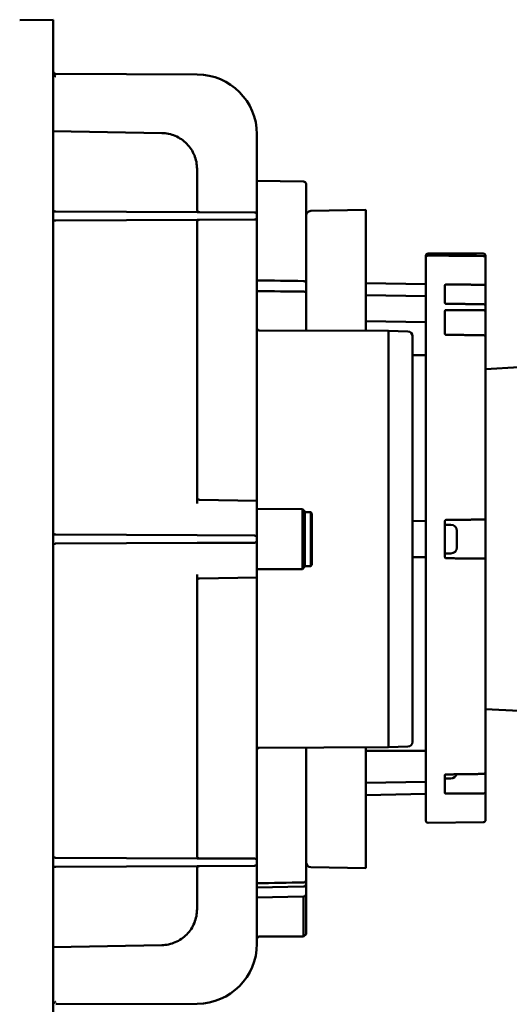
# Model space of a CAD drawing. Header units: millimetres. Extents: x 37 to 2483, y 37 to 1752.
# Tile 4 of 33: x 470 to 674, y 883 to 1295. Entities that reach past the tile are written whole.
import ezdxf

# ---------------------------------------------------------------- set-up
doc = ezdxf.new("R2010")
doc.units = ezdxf.units.MM
doc.header["$LTSCALE"] = 6
doc.layers.add('Dimension (ISO)', color=7, linetype='Continuous', lineweight=25)
doc.layers.add('Visible (ISO)', color=7, linetype='Continuous', lineweight=50)
doc.styles.add('Standard - 3_5', font='arial.ttf')
doc.dimstyles.new('Speck (DIN)', dxfattribs={"dimscale": 6, "dimtxt": 3.5, "dimasz": 2.5, "dimexe": 1.5, "dimexo": 0, "dimgap": 0.8, "dimtad": 1, "dimlfac": 0.03937, "dimrnd": 1e-08, "dimdsep": 46, "dimtxsty": 'Standard - 3_5', "dimcen": 0.09, "dimdle": 10, "dimclrd": 256, "dimclre": 256, "dimclrt": 256, "dimazin": 2, "dimtfac": 0.714286, "dimtmove": 0, "dimatfit": 3, "dimfxl": 1, "dimtolj": 1, "dimlwd": -1, "dimlwe": -1, "dimarcsym": 0})

# ---------------------------------------------------------------- blocks, each defined once
blk = doc.blocks.new('*D8')
at = {"layer": 'Defpoints', "color": 0, "transparency": 16777216}
for p in [(881.63, 1077.75), (213.13, 883.25), (881.63, 669.77)]:
    blk.add_point(p, dxfattribs=at)
at = {"layer": 'Dimension (ISO)', "transparency": 16777216}
for p, q in [((881.63, 1077.75), (881.63, 660.77)), ((213.13, 883.25), (213.13, 660.77)), ((228.13, 669.77), (866.63, 669.77))]:
    blk.add_line(p, q, dxfattribs=at)
for points in [[(228.13, 672.27), (228.13, 667.27), (213.13, 669.77)], [(866.63, 672.27), (866.63, 667.27), (881.63, 669.77)]]:
    blk.add_solid(points, dxfattribs=at)
at = {"layer": 'Dimension (ISO)', "transparency": 16777216, "insert": (515.14, 696.03), "char_height": 21, "attachment_point": 1, "style": 'Standard - 3_5'}
blk.add_mtext('\\A1;\\fArial|b0|i0;26.32"', dxfattribs=at)

msp = doc.modelspace()

# ---------------------------------------------------------------- linework, layer by layer
at = {"layer": 'Visible (ISO)'}
for p, q in [((469.596, 1294.505), (483.63, 1294.75)), ((483.63, 1294.75), (483.63, 1233.25)), ((484.626, 1272.116), (483.63, 1272.12)), ((543.74, 1271.858), (484.626, 1272.116)), ((483.63, 1248.192), (528.892, 1247.402)), ((568.63, 1224.786), (568.63, 1246.858)), ((483.63, 922.25), (483.63, 1233.25)), ((543.63, 1215.354), (543.63, 1232.404)), ((588.148, 1227.13), (568.63, 1227.47)), ((589.13, 1226.13), (589.13, 1184.678)), ((568.63, 1224.786), (568.63, 1213.254)), ((543.74, 1214.358), (484.626, 1214.616)), ((543.74, 1214.358), (567.635, 1214.254)), ((591.096, 1214.847), (614.13, 1215.25)), ((614.13, 1215.25), (614.13, 1164.779)), ((484.626, 1210.883), (543.74, 1211.141)), ((543.63, 1092.569), (543.63, 1210.145)), ((567.635, 1211.245), (543.74, 1211.141)), ((568.63, 1212.245), (568.63, 1213.254)), ((568.63, 1212.245), (568.63, 1200.713)), ((568.63, 1093.75), (568.63, 1200.713)), ((639.13, 1195.23), (639.13, 1196.031)), ((639.13, 960.258), (639.13, 1195.23)), ((663.13, 1197.031), (640.13, 1197.031)), ((664.13, 1196.031), (664.13, 1195.027)), ((664.13, 1195.027), (664.13, 1183.166)), ((589.13, 1184.678), (589.13, 1180.623)), ((589.13, 1180.623), (589.13, 1164.857)), ((639.13, 1184.25), (614.13, 1184.686)), ((647.13, 1183.858), (647.13, 1176.356)), ((664.13, 1183.166), (664.13, 1175.801)), ((639.13, 1179.213), (614.13, 1179.65)), ((647.13, 1173.114), (647.13, 1163.466)), ((664.13, 1175.801), (664.13, 1174.992)), ((664.13, 1174.992), (664.13, 1172.629)), ((664.13, 1172.629), (664.13, 1166.113)), ((639.13, 1168.365), (614.13, 1168.802)), ((623.63, 1164.75), (569.597, 1164.918)), ((623.63, 1164.75), (623.63, 990.75)), ((631.7, 1164.468), (623.63, 1164.75)), ((664.13, 1166.113), (664.13, 1162.134)), ((633.63, 1162.469), (633.63, 993.03)), ((664.13, 1162.134), (664.13, 1085.924)), ((678.13, 1149.536), (664.13, 1148.802)), ((568.63, 1093.75), (544.613, 1094.169)), ((568.63, 1093.75), (568.63, 1079.845)), ((587.63, 1090.267), (568.63, 1090.35)), ((587.63, 1065.232), (587.63, 1090.267)), ((588.63, 1089.262), (587.63, 1090.267)), ((588.63, 1089.262), (588.63, 1066.237)), ((591.13, 1089), (588.63, 1089)), ((591.13, 1066.5), (591.13, 1089)), ((591.63, 1088.5), (591.13, 1089)), ((591.63, 1088.5), (591.63, 1067)), ((639.13, 1085.25), (633.63, 1085.346)), ((647.13, 1085.252), (647.13, 1070.248)), ((647.13, 1083.75), (649.63, 1083.75)), ((663.139, 1085.914), (664.13, 1085.924)), ((664.13, 1085.924), (664.13, 1069.575)), ((543.74, 1079.358), (484.626, 1079.616)), ((543.74, 1079.358), (567.635, 1079.254)), ((568.63, 1078.254), (568.63, 1079.845)), ((568.63, 1077.245), (568.63, 1078.254)), ((652.13, 1081.25), (652.13, 1074.25)), ((484.626, 1075.883), (543.74, 1076.141)), ((567.635, 1076.245), (543.74, 1076.141)), ((568.63, 1075.654), (568.63, 1077.245)), ((568.63, 1075.654), (568.63, 1061.75)), ((639.13, 1070.25), (633.63, 1070.154)), ((647.13, 1071.75), (649.63, 1071.75)), ((664.13, 1069.575), (663.139, 1069.585)), ((664.13, 1069.575), (664.13, 980.507)), ((588.63, 1066.237), (587.63, 1065.232)), ((591.13, 1066.5), (588.63, 1066.5)), ((591.63, 1067), (591.13, 1066.5)), ((543.63, 945.354), (543.63, 1062.93)), ((568.63, 1061.75), (544.613, 1061.33)), ((587.63, 1065.232), (568.63, 1065.15)), ((568.63, 954.786), (568.63, 1061.75)), ((664.13, 1006.697), (678.13, 1005.963)), ((623.63, 990.75), (569.597, 990.581)), ((589.13, 990.642), (589.13, 935.194)), ((614.13, 990.72), (614.13, 940.25)), ((631.7, 991.031), (623.63, 990.75)), ((647.13, 979.143), (647.13, 971.641)), ((664.13, 980.507), (664.13, 979.698)), ((664.13, 979.698), (664.13, 972.333)), ((639.13, 976.286), (614.13, 975.849)), ((647.13, 977.786), (649.63, 977.786)), ((639.13, 971.25), (614.13, 970.813)), ((664.13, 972.333), (664.13, 960.459)), ((663.139, 959.459), (640.139, 959.258)), ((568.63, 954.786), (568.63, 943.254)), ((543.74, 944.358), (484.626, 944.616)), ((543.74, 944.358), (567.635, 944.254)), ((568.63, 942.245), (568.63, 943.254)), ((568.63, 942.245), (568.63, 930.713)), ((484.626, 940.883), (543.74, 941.141)), ((543.63, 923.095), (543.63, 940.145)), ((567.635, 941.245), (543.74, 941.141)), ((591.096, 940.652), (614.13, 940.25)), ((589.13, 935.194), (589.13, 933.588)), ((588.148, 932.588), (568.63, 932.247)), ((568.63, 908.641), (568.63, 930.713)), ((589.13, 933.588), (589.13, 929.369)), ((588.148, 928.369), (568.63, 928.029)), ((588.13, 911.744), (588.13, 928.369)), ((589.13, 929.369), (589.13, 912.75)), ((483.63, 922.25), (483.63, 860.75)), ((588.13, 911.744), (569.625, 911.647)), ((589.13, 912.75), (588.13, 911.744)), ((528.892, 908.097), (483.63, 907.307)), ((484.626, 883.383), (543.74, 883.641))]:
    msp.add_line(p, q, dxfattribs=at)
for centre, radius, start, end in [((484.63, 1273.116), 1, 180, 269.75), ((543.63, 1246.858), 25, 0, 89.75), ((588.13, 1226.13), 1, 0, 89), ((484.63, 1215.616), 1, 260.23845, 269.75), ((544.63, 1215.354), 1, 180, 269.75), ((567.63, 1213.254), 1, 0, 89.75), ((591.13, 1212.848), 2, 91, 180), ((484.63, 1209.883), 1, 90.25, 99.76155), ((544.63, 1210.145), 1, 90.25, 180), ((567.63, 1212.245), 1, 270.25, 0), ((640.13, 1196.031), 1, 90, 180), ((663.13, 1196.031), 1, 0, 90), ((569.6, 1165.888), 0.97, 180, 269.82095), ((631.63, 1162.469), 2, 0, 88), ((544.63, 1095.169), 1, 180, 269), ((649.63, 1081.25), 2.5, 0, 90), ((484.63, 1080.616), 1, 260.23845, 269.75), ((567.63, 1078.254), 1, 0, 89.75), ((484.63, 1074.883), 1, 90.25, 99.76155), ((567.63, 1077.245), 1, 270.25, 0), ((649.63, 1074.25), 2.5, 270, 0), ((544.63, 1060.33), 1, 91, 180), ((631.63, 993.03), 2, 272, 0), ((569.6, 989.611), 0.97, 90.17905, 180), ((649.63, 980.286), 2.5, 270, 341.29), ((640.13, 960.258), 1, 180, 270.5), ((663.13, 960.459), 1, 270.5, 0), ((484.63, 945.616), 1, 260.23845, 269.75), ((544.63, 945.354), 1, 180, 269.75), ((567.63, 943.254), 1, 0, 89.75), ((567.63, 942.245), 1, 270.25, 0), ((591.13, 942.651), 2, 180, 269), ((484.63, 939.883), 1, 90.25, 99.76155), ((544.63, 940.145), 1, 90.25, 180), ((588.13, 933.588), 1, 271, 0), ((588.13, 929.369), 1, 271, 0), ((569.63, 910.647), 1, 90.3, 180), ((543.63, 908.641), 25, 270.25, 0)]:
    msp.add_arc(centre, radius, start, end, dxfattribs=at)
for centre, major_axis, start_param, end_param in [((484.63, 1270.955), (-1, 0.983), 1.4025688, 1.5685766), ((484.63, 884.544), (-1, -0.983), 4.7146087, 4.8806165)]:
    msp.add_ellipse(centre, major_axis=major_axis, ratio=0.0021813, start_param=start_param, end_param=end_param, dxfattribs=at)
for points, knots in [([(483.63, 1271.704), (483.711, 1271.655), (483.802, 1271.597), (484.153, 1271.361), (484.378, 1271.199), (484.461, 1271.118)], [0.149592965, 0.149592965, 0.149592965, 0.149592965, 0.166839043, 0.166839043, 0.210384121, 0.210384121, 0.210384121, 0.210384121]), ([(528.892, 1247.402), (530.834, 1247.368), (532.768, 1246.953), (536.336, 1245.42), (537.968, 1244.303), (540.69, 1241.533), (541.778, 1239.881), (543.249, 1236.287), (543.63, 1234.346), (543.63, 1232.404)], [0, 0, 0, 0, 0.3885912, 0.3885912, 0.7771823, 0.7771823, 1.1657735, 1.1657735, 1.5543646, 1.5543646, 1.5543646, 1.5543646]), ([(484.461, 1214.631), (484.425, 1214.637), (484.369, 1214.647), (484.121, 1214.707), (483.885, 1214.795), (483.653, 1214.962), (483.641, 1214.97), (483.63, 1214.978)], [0, 0, 0, 0, 0.015115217, 0.015115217, 0.057031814, 0.057031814, 0.059180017, 0.059180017, 0.059180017, 0.059180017]), ([(483.63, 1210.521), (483.711, 1210.582), (483.802, 1210.639), (484.153, 1210.816), (484.378, 1210.854), (484.461, 1210.869)], [0.149592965, 0.149592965, 0.149592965, 0.149592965, 0.166839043, 0.166839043, 0.210384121, 0.210384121, 0.210384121, 0.210384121]), ([(640.13, 1196.223), (640.008, 1196.223), (639.888, 1196.201), (639.658, 1196.114), (639.553, 1196.049), (639.365, 1195.882), (639.288, 1195.779), (639.199, 1195.599), (639.174, 1195.528), (639.139, 1195.383), (639.131, 1195.308), (639.13, 1195.233), (639.13, 1195.231), (639.13, 1195.23)], [-0.16465549, -0.16465549, -0.16465549, -0.16465549, -0.12792684, -0.12792684, -0.09002875, -0.09002875, -0.04943244, -0.04943244, -0.02494267, -0.02494267, 0, 0, 0.00049837, 0.00049837, 0.00049837, 0.00049837]), ([(664.13, 1195.027), (664.13, 1195.029), (664.13, 1195.03), (664.13, 1195.108), (664.121, 1195.185), (664.084, 1195.334), (664.058, 1195.407), (663.965, 1195.587), (663.887, 1195.688), (663.7, 1195.851), (663.595, 1195.914), (663.371, 1195.996), (663.256, 1196.018), (663.139, 1196.019)], [-0.33446509, -0.33446509, -0.33446509, -0.33446509, -0.33395062, -0.33395062, -0.3074312, -0.3074312, -0.28155848, -0.28155848, -0.24061809, -0.24061809, -0.20307275, -0.20307275, -0.16785192, -0.16785192, -0.16785192, -0.16785192]), ([(589.13, 1184.678), (589.13, 1184.68), (589.13, 1184.681), (589.13, 1184.743), (589.123, 1184.802), (589.094, 1184.92), (589.073, 1184.977), (588.992, 1185.135), (588.917, 1185.228), (588.731, 1185.383), (588.622, 1185.444), (588.39, 1185.524), (588.27, 1185.545), (588.148, 1185.547)], [-0.31820925, -0.31820925, -0.31820925, -0.31820925, -0.31772983, -0.31772983, -0.29660701, -0.29660701, -0.27553553, -0.27553553, -0.23595861, -0.23595861, -0.19721389, -0.19721389, -0.16061253, -0.16061253, -0.16061253, -0.16061253]), ([(588.148, 1181.162), (588.276, 1181.161), (588.402, 1181.146), (588.638, 1181.092), (588.745, 1181.053), (588.928, 1180.954), (589.001, 1180.895), (589.103, 1180.766), (589.13, 1180.696), (589.13, 1180.624), (589.13, 1180.624), (589.13, 1180.623)], [-0.15721604, -0.15721604, -0.15721604, -0.15721604, -0.1188565, -0.1188565, -0.08007584, -0.08007584, -0.0404505, -0.0404505, 0, 0, 0.00047942, 0.00047942, 0.00047942, 0.00047942]), ([(647.625, 1184.076), (647.564, 1184.076), (647.499, 1184.071), (647.378, 1184.05), (647.321, 1184.033), (647.233, 1183.995), (647.194, 1183.97), (647.143, 1183.916), (647.13, 1183.886), (647.13, 1183.858), (647.13, 1183.858), (647.13, 1183.858)], [0.000552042, 0.000552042, 0.000552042, 0.000552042, 0.018847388, 0.018847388, 0.037694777, 0.037694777, 0.056564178, 0.056564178, 0.075433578, 0.075433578, 0.075461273, 0.075461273, 0.075461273, 0.075461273]), ([(663.139, 1184.03), (663.261, 1184.03), (663.402, 1184.005), (663.627, 1183.925), (663.75, 1183.855), (663.925, 1183.704), (664.007, 1183.597), (664.102, 1183.4), (664.13, 1183.274), (664.13, 1183.166)], [0.00086915, 0.00086915, 0.00086915, 0.00086915, 0.03699982, 0.03699982, 0.07405754, 0.07405754, 0.11116938, 0.11116938, 0.14831308, 0.14831308, 0.14831308, 0.14831308]), ([(647.13, 1176.356), (647.13, 1176.356), (647.13, 1176.356), (647.13, 1176.321), (647.143, 1176.284), (647.194, 1176.215), (647.233, 1176.183), (647.321, 1176.133), (647.378, 1176.111), (647.499, 1176.082), (647.564, 1176.075), (647.625, 1176.074)], [0.226197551, 0.226197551, 0.226197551, 0.226197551, 0.226225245, 0.226225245, 0.245094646, 0.245094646, 0.263964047, 0.263964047, 0.282811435, 0.282811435, 0.301106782, 0.301106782, 0.301106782, 0.301106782]), ([(647.626, 1173.407), (647.564, 1173.407), (647.499, 1173.4), (647.378, 1173.371), (647.321, 1173.349), (647.233, 1173.297), (647.194, 1173.264), (647.143, 1173.191), (647.13, 1173.151), (647.13, 1173.114), (647.13, 1173.114), (647.13, 1173.114)], [0.000508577, 0.000508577, 0.000508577, 0.000508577, 0.018847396, 0.018847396, 0.037694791, 0.037694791, 0.056564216, 0.056564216, 0.07543364, 0.07543364, 0.075461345, 0.075461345, 0.075461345, 0.075461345]), ([(664.13, 1174.992), (664.13, 1175.099), (664.102, 1175.225), (664.007, 1175.424), (663.925, 1175.531), (663.75, 1175.684), (663.627, 1175.756), (663.402, 1175.838), (663.261, 1175.864), (663.139, 1175.866)], [0.44480869, 0.44480869, 0.44480869, 0.44480869, 0.48195239, 0.48195239, 0.51906423, 0.51906423, 0.55612195, 0.55612195, 0.59225262, 0.59225262, 0.59225262, 0.59225262]), ([(663.139, 1173.391), (663.261, 1173.391), (663.402, 1173.369), (663.627, 1173.299), (663.75, 1173.237), (663.925, 1173.104), (664.007, 1173.01), (664.102, 1172.835), (664.13, 1172.723), (664.13, 1172.629)], [0.00086914, 0.00086914, 0.00086914, 0.00086914, 0.03699934, 0.03699934, 0.07405547, 0.07405547, 0.11116574, 0.11116574, 0.14830909, 0.14830909, 0.14830909, 0.14830909]), ([(647.13, 1163.466), (647.13, 1163.466), (647.13, 1163.466), (647.13, 1163.422), (647.143, 1163.376), (647.194, 1163.29), (647.233, 1163.251), (647.321, 1163.189), (647.378, 1163.162), (647.499, 1163.126), (647.564, 1163.117), (647.626, 1163.116)], [0.226197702, 0.226197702, 0.226197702, 0.226197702, 0.226225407, 0.226225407, 0.245094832, 0.245094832, 0.263964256, 0.263964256, 0.282811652, 0.282811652, 0.301150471, 0.301150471, 0.301150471, 0.301150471]), ([(664.13, 1162.134), (664.13, 1162.229), (664.102, 1162.341), (664.007, 1162.517), (663.925, 1162.612), (663.75, 1162.747), (663.627, 1162.811), (663.402, 1162.884), (663.261, 1162.907), (663.139, 1162.909)], [0.44480817, 0.44480817, 0.44480817, 0.44480817, 0.48195151, 0.48195151, 0.51906179, 0.51906179, 0.55611791, 0.55611791, 0.59224811, 0.59224811, 0.59224811, 0.59224811]), ([(647.625, 1085.752), (647.564, 1085.751), (647.499, 1085.738), (647.378, 1085.688), (647.321, 1085.65), (647.233, 1085.561), (647.194, 1085.505), (647.143, 1085.382), (647.13, 1085.315), (647.13, 1085.252), (647.13, 1085.252), (647.13, 1085.252)], [0.000552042, 0.000552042, 0.000552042, 0.000552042, 0.018847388, 0.018847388, 0.037694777, 0.037694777, 0.056564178, 0.056564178, 0.075433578, 0.075433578, 0.075461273, 0.075461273, 0.075461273, 0.075461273]), ([(484.461, 1079.631), (484.425, 1079.637), (484.369, 1079.647), (484.121, 1079.707), (483.885, 1079.795), (483.653, 1079.962), (483.641, 1079.97), (483.63, 1079.978)], [0, 0, 0, 0, 0.015115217, 0.015115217, 0.057031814, 0.057031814, 0.059180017, 0.059180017, 0.059180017, 0.059180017]), ([(483.63, 1075.521), (483.711, 1075.582), (483.802, 1075.639), (484.153, 1075.816), (484.378, 1075.854), (484.461, 1075.869)], [0.149592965, 0.149592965, 0.149592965, 0.149592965, 0.166839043, 0.166839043, 0.210384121, 0.210384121, 0.210384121, 0.210384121]), ([(647.13, 1070.248), (647.13, 1070.247), (647.13, 1070.247), (647.13, 1070.184), (647.143, 1070.118), (647.194, 1069.994), (647.233, 1069.938), (647.321, 1069.849), (647.378, 1069.811), (647.499, 1069.761), (647.564, 1069.748), (647.625, 1069.748)], [0.226197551, 0.226197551, 0.226197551, 0.226197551, 0.226225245, 0.226225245, 0.245094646, 0.245094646, 0.263964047, 0.263964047, 0.282811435, 0.282811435, 0.301106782, 0.301106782, 0.301106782, 0.301106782]), ([(647.625, 979.425), (647.564, 979.424), (647.499, 979.417), (647.378, 979.388), (647.321, 979.366), (647.233, 979.316), (647.194, 979.284), (647.143, 979.215), (647.13, 979.178), (647.13, 979.143), (647.13, 979.143), (647.13, 979.143)], [0.000552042, 0.000552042, 0.000552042, 0.000552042, 0.018847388, 0.018847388, 0.037694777, 0.037694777, 0.056564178, 0.056564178, 0.075433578, 0.075433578, 0.075461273, 0.075461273, 0.075461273, 0.075461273]), ([(663.139, 979.633), (663.261, 979.635), (663.402, 979.661), (663.627, 979.743), (663.75, 979.815), (663.925, 979.968), (664.007, 980.075), (664.102, 980.274), (664.13, 980.4), (664.13, 980.507)], [0.59399092, 0.59399092, 0.59399092, 0.59399092, 0.63012159, 0.63012159, 0.66717931, 0.66717931, 0.70429114, 0.70429114, 0.74143485, 0.74143485, 0.74143485, 0.74143485]), ([(647.13, 971.641), (647.13, 971.641), (647.13, 971.641), (647.13, 971.613), (647.143, 971.583), (647.194, 971.529), (647.233, 971.504), (647.321, 971.466), (647.378, 971.449), (647.499, 971.428), (647.564, 971.423), (647.625, 971.423)], [0.226197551, 0.226197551, 0.226197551, 0.226197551, 0.226225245, 0.226225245, 0.245094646, 0.245094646, 0.263964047, 0.263964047, 0.282811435, 0.282811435, 0.301106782, 0.301106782, 0.301106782, 0.301106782]), ([(664.13, 972.333), (664.13, 972.225), (664.102, 972.099), (664.007, 971.902), (663.925, 971.795), (663.75, 971.644), (663.627, 971.574), (663.402, 971.494), (663.261, 971.469), (663.139, 971.469)], [0.44480869, 0.44480869, 0.44480869, 0.44480869, 0.48195239, 0.48195239, 0.51906423, 0.51906423, 0.55612195, 0.55612195, 0.59225262, 0.59225262, 0.59225262, 0.59225262]), ([(484.461, 944.631), (484.425, 944.637), (484.369, 944.647), (484.121, 944.707), (483.885, 944.795), (483.653, 944.962), (483.641, 944.97), (483.63, 944.978)], [0, 0, 0, 0, 0.015115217, 0.015115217, 0.057031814, 0.057031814, 0.059180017, 0.059180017, 0.059180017, 0.059180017]), ([(483.63, 940.521), (483.711, 940.582), (483.802, 940.639), (484.153, 940.816), (484.378, 940.854), (484.461, 940.869)], [0.149592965, 0.149592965, 0.149592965, 0.149592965, 0.166839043, 0.166839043, 0.210384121, 0.210384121, 0.210384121, 0.210384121]), ([(589.13, 935.194), (589.13, 935.193), (589.13, 935.191), (589.13, 935.128), (589.123, 935.067), (589.094, 934.945), (589.073, 934.886), (588.992, 934.723), (588.917, 934.626), (588.731, 934.465), (588.622, 934.401), (588.39, 934.317), (588.27, 934.295), (588.148, 934.293)], [-0.31820925, -0.31820925, -0.31820925, -0.31820925, -0.31772983, -0.31772983, -0.29660701, -0.29660701, -0.27553553, -0.27553553, -0.23595861, -0.23595861, -0.19721389, -0.19721389, -0.16061253, -0.16061253, -0.16061253, -0.16061253]), ([(543.63, 923.095), (543.63, 921.153), (543.249, 919.212), (541.778, 915.618), (540.69, 913.966), (537.968, 911.196), (536.336, 910.079), (532.768, 908.546), (530.834, 908.131), (528.892, 908.097)], [0, 0, 0, 0, 0.3885912, 0.3885912, 0.7771823, 0.7771823, 1.1657735, 1.1657735, 1.5543646, 1.5543646, 1.5543646, 1.5543646]), ([(484.461, 884.382), (484.425, 884.346), (484.369, 884.302), (484.121, 884.116), (483.885, 883.953), (483.653, 883.808), (483.641, 883.801), (483.63, 883.795)], [0, 0, 0, 0, 0.015115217, 0.015115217, 0.057031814, 0.057031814, 0.059180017, 0.059180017, 0.059180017, 0.059180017])]:
    msp.add_open_spline(points, degree=3, knots=knots, dxfattribs=at)
for points in [[(640.139, 1196.223), (640.136, 1196.223), (640.133, 1196.223), (640.13, 1196.223)], [(663.13, 1196.019), (655.583, 1196.086), (647.686, 1196.156), (640.139, 1196.223)], [(663.13, 1196.019), (663.133, 1196.019), (663.136, 1196.019), (663.139, 1196.019)], [(588.148, 1185.547), (581.753, 1185.643), (575.163, 1185.742), (568.63, 1185.841)], [(588.148, 1181.162), (581.753, 1181.223), (575.163, 1181.285), (568.63, 1181.348)], [(639.13, 1154.548), (637.315, 1154.543), (635.48, 1154.538), (633.63, 1154.534)], [(614.13, 989.241), (622.561, 989.266), (631.044, 989.288), (639.13, 989.305)], [(588.148, 934.293), (581.753, 934.192), (575.163, 934.088), (568.63, 933.985)]]:
    msp.add_open_spline(points, degree=3, dxfattribs=at)
for points, weights in [([(647.625, 1184.076), (655.387, 1184.053), (663.139, 1184.03)], [0.99999999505, 0.99999991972, 0.999999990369]), ([(663.139, 1175.866), (655.387, 1175.97), (647.625, 1176.074)], [0.999999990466, 0.99999992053, 0.9999999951]), ([(647.626, 1173.407), (655.387, 1173.399), (663.139, 1173.391)], [0.99642218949, 0.996419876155, 0.996417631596]), ([(663.139, 1162.909), (655.387, 1163.012), (647.626, 1163.116)], [0.996417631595, 0.996419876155, 0.996422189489]), ([(647.625, 1085.752), (655.387, 1085.833), (663.139, 1085.914)], [0.999999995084, 0.999999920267, 0.999999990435]), ([(663.139, 1069.585), (655.387, 1069.666), (647.625, 1069.748)], [0.999999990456, 0.999999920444, 0.999999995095]), ([(647.625, 979.425), (655.387, 979.529), (663.139, 979.633)], [0.999999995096, 0.999999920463, 0.999999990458]), ([(663.139, 971.469), (655.387, 971.446), (647.625, 971.423)], [0.999999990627, 0.999999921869, 0.999999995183])]:
    msp.add_rational_spline(points, weights, degree=2, dxfattribs=at)

# ---------------------------------------------------------------- dimensions: what is measured, and where the dimension line sits
at = {"layer": 'Dimension (ISO)'}
dim = msp.add_linear_dim(base=(881.63, 669.775), p1=(213.13, 883.25), p2=(881.63, 1077.75), angle=180, text='\\fArial|b0|i0;<>"', dimstyle='Speck (DIN)', override={"dimgap": 0.8, "dimdec": 2, "dimlfac": 0.03937, "dimtol": 0, "dimlim": 0, "dimtp": 0, "dimtm": 0, "dimtdec": 2, "dimtofl": 0, "dimatfit": 1}, dxfattribs=at)
dim.commit()
dim.dimension.update_dxf_attribs({"geometry": '*D8', "text_midpoint": (555.938, 669.775), "dimtype": 160})

doc.saveas('drawing.dxf')
